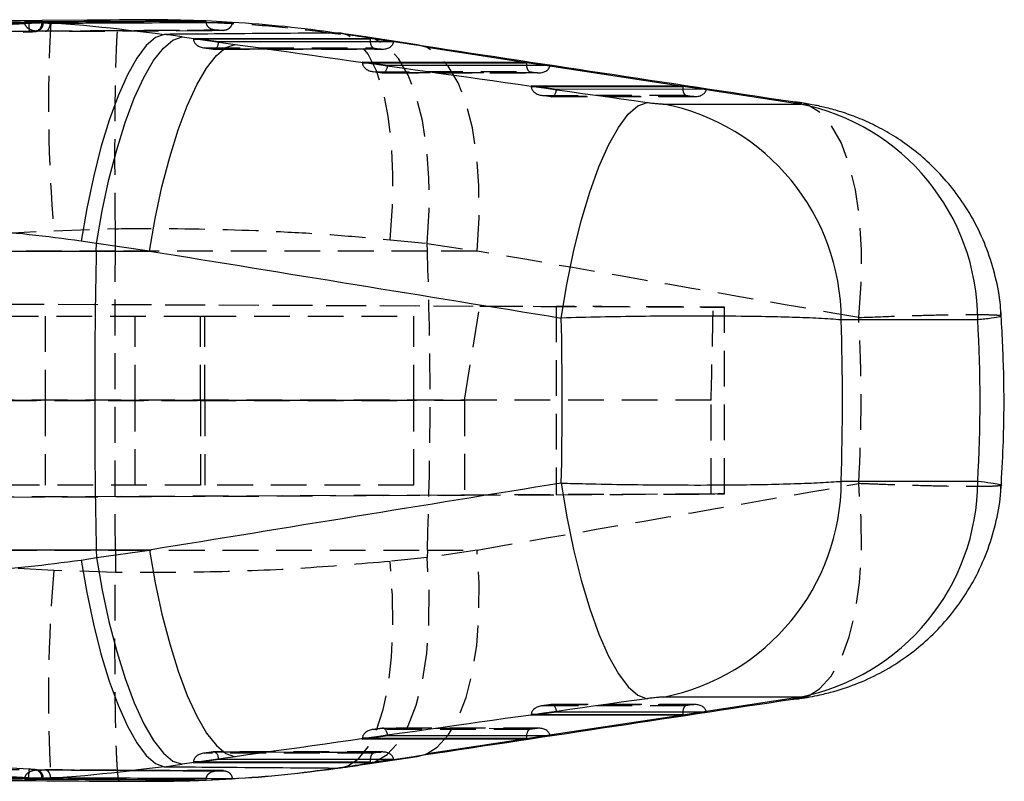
# Model space of a CAD drawing. Extents: x 29 to 409, y 89 to 274.
# Tile 6 of 10: x 245 to 280, y 118 to 145. Entities that reach past the tile are written whole.
import ezdxf

# ---------------------------------------------------------------- set-up
doc = ezdxf.new("R2010")
doc.units = 0
doc.linetypes.add('HIDDEN', pattern=[1.905, 1.27, -0.635])
doc.layers.get('0').update_dxf_attribs({"linetype": 'CONTINUOUS'})

msp = doc.modelspace()

# ---------------------------------------------------------------- linework, layer by layer
at = {"color": 7, "linetype": 'CONTINUOUS'}
for p, q in [((249.1221, 145.005), (242.9858, 144.9556)), ((251.7585, 144.9612), (245.3085, 144.926)), ((251.7616, 144.9612), (251.7585, 144.9612)), ((251.7616, 144.9474), (251.7616, 144.9612)), ((252.6862, 144.9135), (251.7616, 144.9612)), ((251.7643, 144.9096), (251.7616, 144.9474)), ((252.6843, 144.9135), (252.6862, 144.9135)), ((256.5594, 144.5235), (256.3821, 144.5333)), ((250.9069, 144.3975), (252.7898, 144.132)), ((251.3071, 144.3446), (257.5892, 144.3501)), ((252.2098, 144.2181), (251.3071, 144.3446)), ((258.4242, 144.2234), (252.2098, 144.2181)), ((259.0544, 144.132), (257.2802, 144.3996)), ((259.2624, 144.1177), (257.4883, 144.3853)), ((257.5892, 144.3501), (258.4242, 144.2234)), ((263.139, 143.4809), (259.608, 144.0151)), ((257.3078, 143.5031), (263.1398, 143.5081)), ((258.2104, 143.3765), (257.3078, 143.5031)), ((263.1398, 143.5081), (263.9748, 143.3815)), ((263.9748, 143.3815), (258.2104, 143.3765)), ((268.6896, 142.6413), (263.7974, 143.3813)), ((263.3084, 142.6616), (268.6904, 142.6662)), ((264.211, 142.535), (263.3084, 142.6616)), ((269.5254, 142.5396), (264.211, 142.535)), ((268.6904, 142.6662), (269.5254, 142.5396)), ((272.9983, 141.9895), (269.3629, 142.5394)), ((268.0104, 142.014), (272.8557, 142.014)), ((247.8653, 137.0617), (247.3175, 137.1511)), ((235.6107, 136.7962), (247.8594, 136.7962)), ((247.8594, 136.7962), (247.8653, 137.0617)), ((247.8594, 136.7962), (249.7482, 136.7962)), ((249.7482, 136.7962), (247.8653, 137.0617)), ((279.1677, 134.3524), (274.3224, 134.3524)), ((274.3224, 128.6245), (279.1677, 128.6245)), ((247.8594, 126.1807), (235.6107, 126.1807)), ((247.3175, 125.8258), (247.8653, 125.9152)), ((249.7482, 126.1807), (247.8594, 126.1807)), ((247.8594, 126.1807), (247.8653, 125.9152)), ((247.8653, 125.9152), (249.7482, 126.1807)), ((272.8557, 120.9629), (268.0104, 120.9629)), ((269.3629, 120.4375), (272.7792, 120.9543)), ((272.6027, 120.8908), (272.8123, 120.9053)), ((263.3084, 120.3153), (264.211, 120.4419)), ((268.6904, 120.3107), (263.3084, 120.3153)), ((263.7974, 119.5956), (268.6896, 120.3356)), ((264.211, 120.4419), (269.5254, 120.4373)), ((269.5254, 120.4373), (268.6904, 120.3107)), ((257.3078, 119.4738), (258.2104, 119.6004)), ((263.1398, 119.4688), (257.3078, 119.4738)), ((258.2104, 119.6004), (263.9748, 119.5954)), ((259.608, 118.9618), (263.139, 119.496)), ((263.9748, 119.5954), (263.1398, 119.4688)), ((252.7898, 118.8449), (250.9069, 118.5794)), ((251.3071, 118.6322), (252.2098, 118.7588)), ((257.5892, 118.6268), (251.3071, 118.6322)), ((252.2098, 118.7588), (258.4242, 118.7535)), ((257.2802, 118.5773), (259.0544, 118.8449)), ((257.4883, 118.5916), (259.2624, 118.8592)), ((258.4242, 118.7535), (257.5892, 118.6268)), ((245.3085, 118.0509), (251.7585, 118.0157)), ((251.7585, 118.0157), (251.7616, 118.0157)), ((251.7616, 118.0295), (251.768, 118.0673)), ((251.7616, 118.0157), (252.6862, 118.0634)), ((251.7616, 118.0157), (251.7616, 118.0295)), ((252.6862, 118.0634), (252.6843, 118.0634))]:
    msp.add_line(p, q, dxfattribs=at)
at = {"color": 7, "linetype": 'HIDDEN'}
for p, q in [((245.3087, 144.9139), (245.3085, 144.926)), ((245.5596, 144.9153), (245.3087, 144.9139)), ((246.2477, 144.9159), (245.6391, 144.883)), ((245.6702, 144.885), (245.6391, 144.883)), ((245.9309, 144.9141), (245.975, 144.9133)), ((245.9309, 144.8966), (245.9309, 144.9141)), ((245.975, 144.9133), (246.2477, 144.9159)), ((248.6818, 145.001), (246.2477, 144.9159)), ((249.1221, 145.0026), (248.6818, 145.001)), ((252.646, 144.8634), (251.9405, 144.8992)), ((224.3376, 143.4225), (245.4837, 144.576)), ((246.87, 144.6011), (246.0421, 144.5966)), ((246.8901, 144.5989), (252.3733, 144.6257)), ((252.0535, 144.6434), (252.0562, 144.6434)), ((252.3613, 144.6276), (252.0535, 144.6434)), ((252.0562, 144.6434), (252.3637, 144.6276)), ((252.3637, 144.6276), (252.3613, 144.6276)), ((251.585, 144.3057), (251.3088, 144.3054)), ((251.6765, 144.0071), (252.0186, 143.9591)), ((251.7027, 144.004), (257.6983, 144.0091)), ((252.0085, 143.9611), (251.7027, 144.004)), ((257.9812, 143.9662), (252.0085, 143.9611)), ((252.0315, 143.9582), (258.0374, 143.9633)), ((257.6983, 144.0091), (257.9812, 143.9662)), ((257.5856, 143.4642), (257.3094, 143.4639)), ((263.7974, 143.3813), (263.139, 143.4809)), ((257.6771, 143.1655), (258.0192, 143.1175)), ((257.7033, 143.1624), (263.2489, 143.1672)), ((258.0091, 143.1195), (257.7033, 143.1624)), ((263.5318, 143.1243), (258.0091, 143.1195)), ((258.0321, 143.1166), (263.588, 143.1214)), ((263.2489, 143.1672), (263.5318, 143.1243)), ((263.5862, 142.6226), (263.3101, 142.6224)), ((269.3629, 142.5394), (268.6896, 142.6413)), ((263.6777, 142.324), (264.0198, 142.276)), ((263.7039, 142.3209), (268.7995, 142.3253)), ((264.0098, 142.278), (263.7039, 142.3209)), ((269.0823, 142.2824), (264.0098, 142.278)), ((264.0327, 142.2751), (269.1386, 142.2795)), ((268.7995, 142.3253), (269.0823, 142.2824)), ((273.1751, 141.9627), (272.9983, 141.9895)), ((233.043, 136.7962), (246.3531, 137.5176)), ((246.3531, 137.5176), (248.5381, 137.5906)), ((248.5358, 136.7962), (248.5381, 137.5886)), ((248.5381, 137.5906), (248.5381, 137.5886)), ((258.2927, 137.1975), (259.6088, 137.0638)), ((248.5358, 136.7962), (233.043, 136.7962)), ((259.6185, 136.7962), (248.5358, 136.7962)), ((259.6088, 137.0638), (261.383, 136.7962)), ((259.6185, 136.7962), (259.6088, 137.0638)), ((261.383, 136.7962), (259.6185, 136.7962)), ((195.066, 135.1318), (269.7709, 134.8058)), ((195.2111, 135.1318), (261.4776, 134.8426)), ((260.9421, 131.4991), (261.4776, 134.8426)), ((261.4776, 134.8426), (264.196, 134.8307)), ((264.196, 134.8307), (264.196, 128.1462)), ((270.17, 128.1727), (270.17, 134.8042)), ((195.0104, 134.4884), (251.562, 134.4884)), ((246.0405, 134.4884), (246.0405, 131.4884)), ((249.2405, 131.4884), (249.2405, 134.4884)), ((251.562, 131.4884), (251.562, 134.4884)), ((251.562, 134.4884), (259.1403, 134.4884)), ((251.7185, 131.4884), (251.7185, 134.4884)), ((259.1403, 131.4884), (259.1403, 134.4884)), ((194.9358, 131.4884), (251.562, 131.4884)), ((269.7012, 131.5004), (194.9524, 131.4891)), ((195.1015, 131.4891), (260.9421, 131.4991)), ((246.0405, 131.4884), (246.0405, 128.4884)), ((249.2405, 128.4884), (249.2405, 131.4884)), ((251.562, 131.4884), (259.1403, 131.4884)), ((251.562, 131.4884), (251.562, 128.4884)), ((251.7185, 131.4884), (251.7185, 128.4884)), ((259.1403, 128.4884), (259.1403, 131.4884)), ((260.9421, 131.4991), (260.9421, 128.1319)), ((269.7012, 128.1708), (269.7012, 131.5004)), ((251.562, 128.4884), (195.0104, 128.4884)), ((259.1403, 128.4884), (251.562, 128.4884)), ((269.7012, 128.1708), (195.0633, 127.8451)), ((195.2138, 127.8451), (260.9421, 128.1319)), ((260.9421, 128.1319), (264.196, 128.1462)), ((233.043, 126.1807), (248.5358, 126.1807)), ((246.3531, 125.4593), (233.043, 126.1807)), ((248.5358, 126.1807), (259.6185, 126.1807)), ((248.5358, 126.1807), (248.5381, 125.3883)), ((259.6088, 125.9131), (258.2927, 125.7794)), ((261.383, 126.1807), (259.6088, 125.9131)), ((259.6185, 126.1807), (259.6088, 125.9131)), ((259.6185, 126.1807), (261.383, 126.1807)), ((248.5381, 125.3863), (246.3531, 125.4593)), ((248.5381, 125.3883), (248.5381, 125.3863)), ((272.7792, 120.9543), (273.1751, 121.0142)), ((264.0198, 120.7009), (263.6777, 120.6529)), ((263.7039, 120.656), (264.0098, 120.6989)), ((264.0098, 120.6989), (269.0823, 120.6945)), ((269.1386, 120.6974), (264.0327, 120.7018)), ((269.0823, 120.6945), (268.7995, 120.6516)), ((263.3101, 120.3545), (263.5862, 120.3543)), ((268.7995, 120.6516), (263.7039, 120.656)), ((268.6896, 120.3356), (269.3629, 120.4375)), ((258.0192, 119.8594), (257.6771, 119.8114)), ((257.7033, 119.8145), (258.0091, 119.8574)), ((263.2489, 119.8097), (257.7033, 119.8145)), ((258.0091, 119.8574), (263.5318, 119.8526)), ((263.588, 119.8555), (258.0321, 119.8602)), ((263.5318, 119.8526), (263.2489, 119.8097)), ((245.4837, 118.4008), (224.3376, 119.5544)), ((257.3094, 119.513), (257.5856, 119.5127)), ((263.139, 119.496), (263.7974, 119.5956)), ((252.0186, 119.0178), (251.6765, 118.9698)), ((251.7027, 118.9729), (252.0085, 119.0158)), ((257.6983, 118.9678), (251.7027, 118.9729)), ((252.0085, 119.0158), (257.9812, 119.0107)), ((258.0374, 119.0135), (252.0315, 119.0187)), ((257.9812, 119.0107), (257.6983, 118.9678)), ((251.3088, 118.6714), (251.585, 118.6712)), ((252.3733, 118.351), (246.0551, 118.3823)), ((252.0535, 118.3335), (252.3613, 118.3493)), ((252.0562, 118.3335), (252.0535, 118.3335)), ((252.3637, 118.3493), (252.0562, 118.3335)), ((252.3613, 118.3493), (252.3637, 118.3493)), ((245.3085, 118.0509), (245.3087, 118.063)), ((245.3087, 118.063), (245.5722, 118.0616)), ((245.4593, 118.1044), (245.6391, 118.0939)), ((245.6391, 118.0939), (245.6702, 118.0919)), ((245.6391, 118.0939), (246.2477, 118.061)), ((245.9309, 118.0628), (245.9309, 118.0803)), ((245.975, 118.0636), (245.9309, 118.0628)), ((246.2477, 118.061), (245.975, 118.0636)), ((251.9488, 118.0373), (252.873, 118.0788))]:
    msp.add_line(p, q, dxfattribs=at)
at = {"color": 8, "linetype": 'CONTINUOUS'}
for p, q in [((257.588, 144.3108), (251.585, 144.3057)), ((257.4883, 144.3853), (257.2802, 144.3996)), ((259.2624, 144.1177), (259.0544, 144.132)), ((263.1386, 143.4689), (257.5856, 143.4642)), ((268.6892, 142.627), (263.5862, 142.6226)), ((263.5862, 120.3543), (268.6892, 120.3499)), ((257.5856, 119.5127), (263.1386, 119.508)), ((251.585, 118.6712), (257.588, 118.666)), ((257.2802, 118.5773), (257.4883, 118.5916)), ((259.0544, 118.8449), (259.2624, 118.8592)), ((256.3821, 118.4436), (256.559, 118.4533))]:
    msp.add_line(p, q, dxfattribs=at)
at = {"color": 7, "linetype": 'CONTINUOUS', "flags": 128}
for points in [[(250.2714, 144.4869), (249.959, 144.3713), (249.6321, 144.0878), (249.2974, 143.6423), (248.9621, 143.0444), (248.6333, 142.3066), (248.3179, 141.4447), (248.0227, 140.4768), (247.7538, 139.4235), (247.5171, 138.307), (247.3175, 137.1511)], [(247.8653, 137.0617), (248.0671, 138.2188), (248.3079, 139.3362), (248.5825, 140.3904), (248.8852, 141.3589), (249.2096, 142.2212), (249.5486, 142.9589), (249.8952, 143.5565), (250.242, 144.0011), (250.5817, 144.2835), (250.9069, 144.3975)], [(249.7482, 136.7962), (249.95, 137.9533), (250.1908, 139.0708), (250.4654, 140.1249), (250.7681, 141.0934), (251.0924, 141.9557), (251.4315, 142.6934), (251.7781, 143.291), (252.1249, 143.7356), (252.4646, 144.018), (252.7898, 144.132)], [(259.6078, 144.0152), (259.5263, 144.0488), (259.2624, 144.1177)], [(264.377, 134.4182), (264.5724, 135.6124), (264.8091, 136.7712), (265.0819, 137.8685), (265.3847, 138.88), (265.7106, 139.7829), (266.0524, 140.5571), (266.4025, 141.1853), (266.753, 141.6533), (267.0961, 141.9508), (267.424, 142.0711)], [(264.377, 128.5587), (264.5724, 127.3645), (264.8091, 126.2057), (265.0819, 125.1083), (265.3847, 124.0969), (265.7106, 123.1939), (266.0524, 122.4198), (266.4025, 121.7916), (266.753, 121.3236), (267.0961, 121.0261), (267.424, 120.9058)], [(247.8653, 125.9152), (248.0671, 124.7581), (248.3079, 123.6406), (248.5825, 122.5865), (248.8852, 121.618), (249.2096, 120.7557), (249.5486, 120.018), (249.8952, 119.4204), (250.242, 118.9758), (250.5817, 118.6934), (250.9069, 118.5794)], [(249.7482, 126.1807), (249.95, 125.0236), (250.1908, 123.9061), (250.4654, 122.852), (250.7681, 121.8835), (251.0924, 121.0212), (251.4315, 120.2835), (251.7781, 119.6859), (252.1249, 119.2413), (252.4646, 118.9589), (252.7898, 118.8449)], [(247.3175, 125.8258), (247.5171, 124.6699), (247.7538, 123.5534), (248.0227, 122.5001), (248.3179, 121.5322), (248.6333, 120.6703), (248.9621, 119.9325), (249.2974, 119.3346), (249.6321, 118.8891), (249.959, 118.6056), (250.2714, 118.49)], [(259.2624, 118.8592), (259.5263, 118.9281), (259.6083, 118.962)]]:
    msp.add_lwpolyline(points, dxfattribs=at)
at = {"color": 7, "linetype": 'HIDDEN', "flags": 128}
for points in [[(258.2927, 137.1975), (258.3771, 138.3831), (258.3946, 139.5265), (258.3448, 140.6021), (258.2288, 141.586), (258.0493, 142.4562), (257.8103, 143.1933), (257.5169, 143.7808), (257.1759, 144.2056), (256.7948, 144.4583), (256.5594, 144.5235)], [(259.6088, 137.0638), (259.6799, 138.2434), (259.6759, 139.3812), (259.5968, 140.4523), (259.4444, 141.433), (259.222, 142.3015), (258.9347, 143.0387), (258.5886, 143.6283), (258.1915, 144.0574), (257.7522, 144.3164), (257.4883, 144.3853)], [(261.383, 136.7962), (261.454, 137.9758), (261.45, 139.1137), (261.3709, 140.1848), (261.2185, 141.1654), (260.9962, 142.0339), (260.7088, 142.7711), (260.3627, 143.3608), (259.9656, 143.7898), (259.6078, 144.0152)], [(274.9401, 134.4356), (275.031, 135.6521), (275.0423, 136.8313), (274.9735, 137.9457), (274.8263, 138.9694), (274.6042, 139.8785), (274.3122, 140.6521), (273.9572, 141.2721), (273.5474, 141.724), (273.1747, 141.9629)], [(273.1755, 121.0143), (273.5474, 121.2529), (273.9572, 121.7048), (274.3122, 122.3248), (274.6042, 123.0984), (274.8263, 124.0075), (274.9735, 125.0312), (275.0423, 126.1456), (275.031, 127.3247), (274.9401, 128.5413)], [(257.4883, 118.5916), (257.7522, 118.6605), (258.1915, 118.9195), (258.5886, 119.3486), (258.9347, 119.9382), (259.222, 120.6754), (259.4444, 121.5439), (259.5968, 122.5246), (259.6759, 123.5956), (259.6799, 124.7335), (259.6088, 125.9131)], [(259.6083, 118.962), (259.9656, 119.1871), (260.3627, 119.6161), (260.7088, 120.2058), (260.9962, 120.943), (261.2185, 121.8115), (261.3709, 122.7921), (261.45, 123.8632), (261.454, 125.0011), (261.383, 126.1807)], [(256.559, 118.4533), (256.7948, 118.5185), (257.1759, 118.7713), (257.5169, 119.1961), (257.8103, 119.7836), (258.0493, 120.5207), (258.2288, 121.3909), (258.3448, 122.3748), (258.3946, 123.4504), (258.3771, 124.5938), (258.2927, 125.7794)], [(272.8123, 120.9053), (273.0924, 120.9794), (273.1755, 121.0143)]]:
    msp.add_lwpolyline(points, dxfattribs=at)
at = {"color": 7, "linetype": 'HIDDEN'}
for centre, radius, start, end in [((245.6382, 144.8837), 0.293, 276.64916, 2.54019), ((297.2962, 141.9431), 51.135, 176.66718, 184.96485), ((112.1153, 131.4884), 147.5987, 357.939147, 2.060853), ((297.2962, 121.0338), 51.135, 175.03515, 183.33282), ((245.6386, 118.0936), 0.2926, 357.39253, 83.41812)]:
    msp.add_arc(centre, radius, start, end, dxfattribs=at)
at = {"color": 7, "linetype": 'CONTINUOUS'}
for centre, radius, start, end in [((266.4929, 134.3329), 7.8295, 0.14226, 78.8243), ((272.6137, 140.7475), 1.3386, 65.22486, 90.4724), ((271.3382, 134.3329), 7.8295, 0.14224, 78.82446), ((488.9496, 131.4884), 241.1486, 178.738793, 181.261207), ((266.4929, 128.644), 7.8295, 281.1757, 359.85774), ((271.3382, 128.644), 7.8295, 281.17554, 359.85776)]:
    msp.add_arc(centre, radius, start, end, dxfattribs=at)
for centre, major_axis, ratio, start_param, end_param in [((235.4401, 142.9438), (58.6983, -7.3447), 0.0588124, 1.3115166, 1.3227225), ((250.3452, 144.3174), (17.3034, -2.1651), 0.0588124, 1.1657917, 1.2217858), ((308.7331, 139.5319), (377.0683, -52.6835), 0.0084585, 4.5646572, 4.6037971), ((257.7359, 144.3107), (0.0228, 0.3043), 0.4834922, 1.6066724, 1.9003836), ((257.4584, 144.3528), (-0.0004, 0.3074), 0.425672, 4.5747782, 4.7027383), ((266.6592, 139.5319), (348.7135, -52.672), 0.0096794, 1.5552135, 1.5940682), ((263.2865, 143.4688), (0.0228, 0.3043), 0.4834922, 1.6066724, 1.9003836), ((268.8371, 142.6269), (0.0228, 0.3043), 0.4834922, 1.6066724, 1.9003836), ((307.7302, 131.4884), (377.1997, -60.77), 0.0105456, 4.5597592, 4.5988991), ((238.0571, 131.4884), (0, 60.9), 0.4326825, 4.6642624, 4.7605155), ((238.0571, 131.4884), (0, 60.9), 0.596149, 4.6653453, 4.7594327), ((201.2381, 131.4884), (78.0159, 0), 0.7806098, 6.2361416, 6.330229), ((307.7302, 131.4884), (377.1997, 60.77), 0.0105456, 1.6842862, 1.7234261), ((308.7331, 123.445), (377.0683, 52.6835), 0.0084585, 1.6793882, 1.7185281), ((266.6592, 123.445), (348.7135, 52.672), 0.0096794, 4.6891171, 4.7279718), ((268.8371, 120.35), (-0.0228, 0.3043), 0.4834922, 1.2412091, 1.5349203), ((263.2865, 119.5081), (-0.0228, 0.3043), 0.4834922, 1.2412091, 1.5349203), ((235.4401, 120.0331), (58.6983, 7.3447), 0.0588124, 4.9604628, 4.9716687), ((250.3452, 118.6595), (17.3034, 2.1651), 0.0588124, 5.0613995, 5.1173936), ((257.7359, 118.6662), (-0.0228, 0.3043), 0.4834922, 1.2412091, 1.5349203), ((257.4584, 118.6241), (0.0004, 0.3074), 0.425672, 4.7220396, 4.8499998)]:
    msp.add_ellipse(centre, major_axis=major_axis, ratio=ratio, start_param=start_param, end_param=end_param, dxfattribs=at)
at = {"color": 7, "linetype": 'HIDDEN'}
for centre, major_axis, ratio, start_param, end_param in [((251.4403, 144.3477), (-0.0042, 0.3074), 0.4331281, 1.5746397, 1.7025999), ((251.7403, 144.3056), (0.4315, -0.0299), 0.7022311, 3.2404679, 4.6738817), ((252.0461, 144.2627), (0.0211, 0.3043), 0.5487215, 3.0419411, 4.603315), ((257.7359, 144.3107), (0.0228, 0.3043), 0.4834922, 1.9003836, 3.0400862), ((258.0188, 144.2678), (0.4069, -0.0305), 0.744592, 4.6757366, 6.2371106), ((257.4409, 143.5061), (-0.0042, 0.3074), 0.4331281, 1.5746397, 1.7025999), ((257.7409, 143.4641), (0.4315, -0.0299), 0.7022311, 3.2404679, 4.6738817), ((263.0089, 143.5109), (-0.0004, 0.3074), 0.425672, 4.5747782, 4.7027383), ((258.0467, 143.4212), (0.0211, 0.3043), 0.5487215, 3.0419411, 4.603315), ((263.2865, 143.4688), (0.0228, 0.3043), 0.4834922, 1.9003836, 3.0400862), ((263.5694, 143.4259), (0.4069, -0.0305), 0.744592, 4.6757366, 6.2371106), ((263.4415, 142.6646), (-0.0042, 0.3074), 0.4331281, 1.5746397, 1.7025999), ((263.7415, 142.6225), (0.4315, -0.0299), 0.7022311, 3.2404679, 4.6738817), ((264.0474, 142.5796), (0.0211, 0.3043), 0.5487215, 3.0419411, 4.603315), ((268.5595, 142.669), (-0.0004, 0.3074), 0.425672, 4.5747782, 4.7027383), ((268.8371, 142.6269), (0.0228, 0.3043), 0.4834922, 1.9003836, 3.0400862), ((269.12, 142.584), (0.4069, -0.0305), 0.744592, 4.6757366, 6.2371106), ((265.6563, 131.4884), (348.9477, -60.7386), 0.0126959, 1.546398, 1.5852528), ((260.0193, 134.8485), (10.1507, -0.0443), 0.0000455, 6.0018296, 7.4299164), ((260.0193, 174.2614), (0.062, 145.1578), 0.0699275, 4.4134001, 4.4371439), ((201.2381, 131.4884), (73.7885, 0), 0.8253323, 6.2347736, 6.331597), ((265.6563, 131.4884), (348.9477, 60.7386), 0.0126959, 4.6979326, 4.7367873), ((260.0193, 128.1284), (10.1507, 0.0443), 0.0000455, 5.1364543, 6.5882847), ((264.0474, 120.3973), (-0.0211, 0.3043), 0.5487215, 4.8214629, 6.3828369), ((269.12, 120.3929), (0.4069, 0.0305), 0.744592, 0.0460747, 1.6074487), ((263.4415, 120.3123), (0.0042, 0.3074), 0.4331281, 1.4389928, 1.5669529), ((263.7415, 120.3544), (0.4315, 0.0299), 0.7022311, 1.6093036, 3.0427174), ((268.5595, 120.3079), (0.0004, 0.3074), 0.425672, 4.7220396, 4.8499998), ((268.8371, 120.35), (-0.0228, 0.3043), 0.4834922, 0.1015065, 1.2412091), ((257.7409, 119.5128), (0.4315, 0.0299), 0.7022311, 1.6093036, 3.0427174), ((258.0467, 119.5557), (-0.0211, 0.3043), 0.5487215, 4.8214629, 6.3828369), ((263.2865, 119.5081), (-0.0228, 0.3043), 0.4834922, 0.1015065, 1.2412091), ((263.5694, 119.551), (0.4069, 0.0305), 0.744592, 0.0460747, 1.6074487), ((257.4409, 119.4708), (0.0042, 0.3074), 0.4331281, 1.4389928, 1.5669529), ((263.0089, 119.466), (0.0004, 0.3074), 0.425672, 4.7220396, 4.8499998), ((251.7403, 118.6713), (0.4315, 0.0299), 0.7022311, 1.6093036, 3.0427174), ((252.0461, 118.7142), (-0.0211, 0.3043), 0.5487215, 4.8214629, 6.3828369), ((257.7359, 118.6662), (-0.0228, 0.3043), 0.4834922, 0.1015065, 1.2412091), ((258.0188, 118.7091), (0.4069, 0.0305), 0.744592, 0.0460747, 1.6074487), ((251.4403, 118.6292), (0.0042, 0.3074), 0.4331281, 1.4389928, 1.5669529)]:
    msp.add_ellipse(centre, major_axis=major_axis, ratio=ratio, start_param=start_param, end_param=end_param, dxfattribs=at)
for points, knots in [([(245.459, 144.8725), (245.2687, 144.8622), (244.2679, 144.8078), (240.0913, 144.5808), (236.105, 144.3628), (232.9293, 144.1892)], [0, 0, 0, 0, 0.0455618, 0.2396169, 1, 1, 1, 1]), ([(240.3008, 144.8556), (241.2391, 144.866), (243.1158, 144.8868), (244.9925, 144.905), (245.9309, 144.9141)], [0, 0, 0, 0, 0.5000001, 1, 1, 1, 1]), ([(240.3008, 144.8366), (241.2298, 144.8472), (243.1065, 144.8685), (244.9832, 144.8872), (245.9309, 144.8966)], [0, 0, 0, 0, 0.4950389, 1, 1, 1, 1]), ([(245.3087, 144.9139), (245.3122, 144.8879), (245.3192, 144.8362), (245.3676, 144.7585), (245.4607, 144.6773), (245.5916, 144.6254), (245.6923, 144.6119), (245.7357, 144.6107), (245.7368, 144.6106)], [0, 0, 0, 0, 0.1263961, 0.2518015, 0.4516834, 0.7645781, 0.9942351, 1, 1, 1, 1]), ([(245.6391, 144.883), (245.6287, 144.8824), (245.5708, 144.8788), (245.5094, 144.8753), (245.459, 144.8725)], [0, 0, 0, 0, 0.1796376, 1, 1, 1, 1]), ([(245.459, 144.8725), (245.4613, 144.8347), (245.4658, 144.7566), (245.4732, 144.6573), (245.4798, 144.5874), (245.4824, 144.5798), (245.4837, 144.576)], [0, 0, 0, 0, 0.2383395, 0.4922257, 0.7461144, 1, 1, 1, 1]), ([(245.4835, 144.576), (245.4846, 144.576), (245.5137, 144.5776), (245.571, 144.581), (245.6444, 144.5861), (245.6853, 144.5896), (245.712, 144.5928), (245.7399, 144.5975), (245.7849, 144.6097), (245.8461, 144.6395), (245.914, 144.6986), (245.9685, 144.7878), (245.9756, 144.8592), (245.9791, 144.8947)], [0, 0, 0, 0, 0.0044939, 0.1183558, 0.2303235, 0.3501775, 0.3989588, 0.4365319, 0.495409, 0.588934, 0.7117664, 0.8566435, 1, 1, 1, 1]), ([(245.9309, 144.8966), (245.9502, 144.8966), (245.9891, 144.8965), (245.9748, 144.8947), (245.9068, 144.8918), (245.799, 144.8884), (245.7092, 144.886), (245.6702, 144.885)], [0, 0, 0, 0, 0.2093328, 0.4203312, 0.6297957, 0.8393017, 1, 1, 1, 1]), ([(245.975, 144.9133), (245.9758, 144.9132), (245.979, 144.9129), (245.9759, 144.9122), (245.9736, 144.9117)], [0, 0, 0, 0, 0.2372151, 1, 1, 1, 1]), ([(246.0421, 144.5966), (246.0426, 144.5966), (246.0644, 144.5947), (246.1069, 144.6055), (246.1593, 144.6568), (246.1958, 144.7268), (246.2187, 144.8014), (246.2238, 144.8568), (246.2262, 144.8838)], [0, 0, 0, 0, 0.006563, 0.2747146, 0.5243493, 0.6932317, 0.8508429, 1, 1, 1, 1]), ([(248.5381, 137.5906), (248.5337, 138.037), (248.5248, 138.9426), (248.5213, 140.2317), (248.5253, 141.4384), (248.5371, 142.5051), (248.5563, 143.4212), (248.5819, 144.1443), (248.6137, 144.6671), (248.6463, 144.9329), (248.6699, 144.9973), (248.6805, 145.0005), (248.6818, 145.001)], [0, 0, 0, 0, 0.1123646, 0.227988, 0.3403525, 0.4559755, 0.5683426, 0.6839681, 0.7963391, 0.9119687, 0.9885181, 1, 1, 1, 1]), ([(252.0562, 144.6434), (252.0208, 144.6486), (251.95, 144.6591), (251.8578, 144.7187), (251.7929, 144.8028), (251.7669, 144.872), (251.7644, 144.9079), (251.7643, 144.9096)], [0, 0, 0, 0, 0.25112692, 0.50240455, 0.74942286, 0.98807358, 1, 1, 1, 1]), ([(252.6862, 144.9135), (252.6823, 144.8862), (252.6738, 144.8257), (252.6264, 144.7413), (252.5516, 144.6725), (252.4598, 144.6308), (252.3947, 144.6287), (252.3637, 144.6276)], [0, 0, 0, 0, 0.1704789, 0.3784448, 0.5887144, 0.80417, 1, 1, 1, 1]), ([(256.536, 144.4797), (256.0009, 144.5502), (254.8541, 144.7014), (253.5482, 144.8198), (252.7791, 144.857), (252.646, 144.8634)], [0, 0, 0, 0, 0.4197636, 0.8995452, 1, 1, 1, 1]), ([(245.6721, 144.5927), (244.7249, 144.5833), (242.849, 144.5646), (240.9733, 144.5433), (240.0448, 144.5327)], [0, 0, 0, 0, 0.5049856, 1, 1, 1, 1]), ([(245.4837, 144.576), (245.5072, 144.5774), (245.5537, 144.58), (245.6156, 144.5842), (245.6628, 144.5878), (245.6899, 144.5907), (245.6957, 144.5926), (245.68, 144.5926), (245.6721, 144.5927)], [0, 0, 0, 0, 0.16974678, 0.33507835, 0.50056003, 0.66617274, 0.83315148, 1, 1, 1, 1]), ([(245.7368, 144.6106), (245.824, 144.6111), (246.2598, 144.6136), (248.0902, 144.6239), (250.1086, 144.6342), (251.7783, 144.6421), (252.0535, 144.6434)], [0, 0, 0, 0, 0.0413972, 0.2069861, 0.8693412, 1, 1, 1, 1]), ([(246.0421, 144.5966), (245.9726, 144.6), (245.8708, 144.6048), (245.7691, 144.6092), (245.7368, 144.6106)], [0, 0, 0, 0, 0.68290212, 1, 1, 1, 1]), ([(252.3613, 144.6276), (252.2742, 144.6272), (251.8383, 144.6253), (250.0079, 144.617), (248.2646, 144.6082), (246.87, 144.6011)], [0, 0, 0, 0, 0.04761909, 0.23809531, 1, 1, 1, 1]), ([(248.5381, 137.5886), (249.1047, 137.5921), (251.0294, 137.6039), (253.6444, 137.5349), (256.3218, 137.3788), (257.6357, 137.2579), (258.2927, 137.1975)], [0, 0, 0, 0, 0.1705795, 0.5794506, 0.7897242, 1, 1, 1, 1]), ([(248.5358, 126.1807), (248.532, 127.9432), (248.5243, 131.4816), (248.532, 135.0202), (248.5358, 136.7962)], [0, 0, 0, 0, 0.4980936, 1, 1, 1, 1]), ([(274.9401, 134.4356), (275.4602, 134.4554), (276.4129, 134.4916), (277.6013, 134.5247), (278.6324, 134.5441), (279.3946, 134.5451), (279.8418, 134.528), (280.0219, 134.5093), (279.99, 134.4922), (279.9836, 134.4887)], [0, 0, 0, 0, 0.1783439, 0.3266107, 0.4793616, 0.6721794, 0.8153908, 0.9626295, 1, 1, 1, 1]), ([(279.997, 128.4875), (279.9997, 128.4865), (280.0371, 128.4715), (279.8788, 128.4517), (279.4807, 128.4334), (278.7863, 128.4323), (277.9294, 128.4448), (276.8824, 128.4716), (275.8638, 128.5051), (275.1851, 128.5317), (274.9401, 128.5413)], [0, 0, 0, 0, 0.0108314, 0.155624, 0.3276935, 0.4755127, 0.6233312, 0.7701949, 0.917059, 1, 1, 1, 1]), ([(258.2927, 125.7794), (257.2294, 125.6872), (255.0831, 125.5011), (251.7898, 125.3813), (249.5914, 125.386), (248.5381, 125.3883)], [0, 0, 0, 0, 0.3383406, 0.6829898, 1, 1, 1, 1]), ([(248.6818, 117.9759), (248.6805, 117.9764), (248.6699, 117.9796), (248.6467, 118.0429), (248.6141, 118.3058), (248.5825, 118.8208), (248.5565, 119.5476), (248.5374, 120.453), (248.5254, 121.5274), (248.5213, 122.7215), (248.5247, 124.0213), (248.5336, 124.927), (248.5381, 125.3863)], [0, 0, 0, 0, 0.0114819, 0.0880313, 0.2004023, 0.3160319, 0.428399, 0.5440245, 0.656389, 0.7720121, 0.8843767, 1, 1, 1, 1]), ([(232.9293, 118.7877), (233.0863, 118.7791), (234.0538, 118.7261), (237.6428, 118.5298), (241.6624, 118.3106), (244.8716, 118.1363), (245.4593, 118.1044)], [0, 0, 0, 0, 0.03759987, 0.23165065, 0.85929422, 1, 1, 1, 1]), ([(240.0448, 118.4441), (240.9733, 118.4336), (242.849, 118.4123), (244.7249, 118.3936), (245.6721, 118.3842)], [0, 0, 0, 0, 0.4950144, 1, 1, 1, 1]), ([(245.7368, 118.3663), (245.7357, 118.3662), (245.6923, 118.365), (245.5916, 118.3515), (245.4607, 118.2996), (245.3676, 118.2184), (245.3192, 118.1407), (245.3122, 118.089), (245.3087, 118.063)], [0, 0, 0, 0, 0.0057649, 0.2354219, 0.5483166, 0.7481985, 0.8736039, 1, 1, 1, 1]), ([(245.4592, 118.1044), (245.4614, 118.1422), (245.4659, 118.2202), (245.4732, 118.3196), (245.4799, 118.3895), (245.4825, 118.3971), (245.4838, 118.4008)], [0, 0, 0, 0, 0.2383387, 0.4922257, 0.7461134, 1, 1, 1, 1]), ([(245.9746, 118.0812), (245.9745, 118.1087), (245.9744, 118.1672), (245.9363, 118.2442), (245.8865, 118.3043), (245.834, 118.3432), (245.7862, 118.3661), (245.7479, 118.3775), (245.7227, 118.3824), (245.705, 118.385), (245.6783, 118.3879), (245.6321, 118.3917), (245.5569, 118.3968), (245.5067, 118.3996), (245.4837, 118.4009)], [0, 0, 0, 0, 0.1100874, 0.2348068, 0.3379393, 0.4252467, 0.4973833, 0.5530353, 0.5881738, 0.6169699, 0.6641752, 0.798165, 0.9074326, 1, 1, 1, 1]), ([(245.6721, 118.3842), (245.6803, 118.3843), (245.6961, 118.3844), (245.6893, 118.3863), (245.6616, 118.3892), (245.6139, 118.3929), (245.5523, 118.397), (245.5065, 118.3996), (245.4837, 118.4008)], [0, 0, 0, 0, 0.17376131, 0.33922238, 0.50455676, 0.66983001, 0.83509806, 1, 1, 1, 1]), ([(245.7368, 118.3663), (245.7691, 118.3677), (245.8708, 118.3721), (245.9726, 118.3769), (246.0421, 118.3803)], [0, 0, 0, 0, 0.31709788, 1, 1, 1, 1]), ([(252.0535, 118.3335), (251.9663, 118.3339), (251.5304, 118.336), (249.7, 118.3448), (247.6816, 118.3552), (246.0119, 118.3647), (245.7368, 118.3663)], [0, 0, 0, 0, 0.0413973, 0.2069859, 0.8693413, 1, 1, 1, 1]), ([(246.0421, 118.3803), (246.0426, 118.3803), (246.0644, 118.3822), (246.1069, 118.3714), (246.1593, 118.3201), (246.1958, 118.2501), (246.2187, 118.1755), (246.2238, 118.1201), (246.2262, 118.0931)], [0, 0, 0, 0, 0.006563, 0.2747146, 0.5243493, 0.6932317, 0.8508429, 1, 1, 1, 1]), ([(246.0421, 118.3803), (246.1292, 118.3798), (246.565, 118.3774), (248.3954, 118.3677), (250.4147, 118.3579), (252.0853, 118.3505), (252.3613, 118.3493)], [0, 0, 0, 0, 0.04138, 0.2069001, 0.8689804, 1, 1, 1, 1]), ([(251.768, 118.0673), (251.7703, 118.0877), (251.7764, 118.1413), (251.8226, 118.2185), (251.897, 118.2876), (251.98, 118.3252), (252.0351, 118.3312), (252.0562, 118.3335)], [0, 0, 0, 0, 0.142238, 0.3732188, 0.6078171, 0.850231, 1, 1, 1, 1]), ([(252.3637, 118.3493), (252.3991, 118.3477), (252.47, 118.3445), (252.5664, 118.2947), (252.6398, 118.2181), (252.6778, 118.1354), (252.684, 118.0822), (252.6862, 118.0634)], [0, 0, 0, 0, 0.22342596, 0.44695999, 0.66748653, 0.88225509, 1, 1, 1, 1]), ([(245.9309, 118.0803), (244.9832, 118.0897), (243.1065, 118.1084), (241.2298, 118.1297), (240.3008, 118.1403)], [0, 0, 0, 0, 0.5049611, 1, 1, 1, 1]), ([(245.9309, 118.0628), (244.9925, 118.0719), (243.1158, 118.0901), (241.2391, 118.1109), (240.3008, 118.1213)], [0, 0, 0, 0, 0.4999998, 1, 1, 1, 1]), ([(245.6702, 118.0919), (245.7078, 118.0909), (245.7963, 118.0886), (245.9023, 118.0852), (245.9716, 118.0825), (245.9733, 118.0816), (245.9741, 118.0812)], [0, 0, 0, 0, 0.2128437, 0.5012198, 0.7894393, 1, 1, 1, 1]), ([(245.974, 118.0651), (245.9762, 118.0647), (245.9794, 118.064), (245.9761, 118.0637), (245.975, 118.0636)], [0, 0, 0, 0, 0.6735279, 1, 1, 1, 1])]:
    msp.add_open_spline(points, degree=3, knots=knots, dxfattribs=at)
at = {"color": 8, "linetype": 'CONTINUOUS'}
for points, knots in [([(242.9867, 144.897), (243.7149, 144.9191), (246.1821, 144.994), (248.5808, 144.6966), (250.2714, 144.4869)], [0, 0, 0, 0, 0.29516278, 1, 1, 1, 1]), ([(251.7616, 144.9474), (250.6855, 144.9422), (248.6181, 144.9324), (246.5508, 144.9208), (245.5596, 144.9153)], [0, 0, 0, 0, 0.5205388, 1, 1, 1, 1]), ([(279.9836, 134.4887), (279.9803, 134.4796), (279.9723, 134.4577), (279.7008, 134.4117), (279.3405, 134.3716), (279.1677, 134.3524)], [0, 0, 0, 0, 0.2723598, 0.6509177, 1, 1, 1, 1]), ([(279.1677, 128.6245), (279.3315, 128.6064), (279.6591, 128.5701), (279.9509, 128.5233), (279.9814, 128.4996), (279.997, 128.4875)], [0, 0, 0, 0, 0.3282755, 0.6565521, 1, 1, 1, 1]), ([(250.2714, 118.49), (248.6063, 118.2832), (246.2032, 117.9847), (243.7311, 118.0594), (242.9719, 118.0823)], [0, 0, 0, 0, 0.6929213, 1, 1, 1, 1]), ([(245.5722, 118.0616), (246.5592, 118.056), (248.6223, 118.0445), (250.6855, 118.0347), (251.7616, 118.0295)], [0, 0, 0, 0, 0.4784027, 1, 1, 1, 1])]:
    msp.add_open_spline(points, degree=3, knots=knots, dxfattribs=at)
at = {"color": 7, "linetype": 'CONTINUOUS'}
for points, knots in [([(245.3085, 144.926), (245.5031, 144.9182), (245.8091, 144.9061), (246.1149, 144.8897), (246.2262, 144.8838)], [0, 0, 0, 0, 0.6358357, 1, 1, 1, 1]), ([(246.2262, 144.8838), (246.3001, 144.8842), (246.7227, 144.8863), (248.5402, 144.8954), (250.619, 144.9049), (252.3492, 144.9121), (252.6843, 144.9135)], [0, 0, 0, 0, 0.0342979, 0.1962986, 0.8443018, 1, 1, 1, 1]), ([(251.7585, 144.9612), (251.1564, 144.9818), (250.2817, 145.0118), (249.3976, 145.0048), (249.1221, 145.0026)], [0, 0, 0, 0, 0.6883888, 1, 1, 1, 1]), ([(256.3821, 144.5333), (255.7805, 144.6151), (254.5728, 144.7793), (253.3153, 144.8686), (252.6843, 144.9135)], [0, 0, 0, 0, 0.4981629, 1, 1, 1, 1]), ([(256.3821, 144.5333), (254.9356, 144.5229), (252.8931, 144.5083), (250.8636, 144.4917), (250.2714, 144.4869)], [0, 0, 0, 0, 0.7082245, 1, 1, 1, 1]), ([(257.4883, 144.3853), (257.4116, 144.3968), (257.1049, 144.443), (256.7933, 144.489), (256.5596, 144.5235)], [0, 0, 0, 0, 0.250081, 1, 1, 1, 1]), ([(267.424, 142.0711), (267.4792, 142.0636), (267.5908, 142.0486), (267.7365, 142.0327), (267.8646, 142.0209), (267.954, 142.0149), (267.9957, 142.0142), (268.0104, 142.014)], [0, 0, 0, 0, 0.2399807, 0.4853526, 0.6288364, 0.8685913, 1, 1, 1, 1]), ([(272.8557, 142.014), (272.8659, 142.0142), (272.898, 142.0147), (272.9137, 142.0212), (272.8815, 142.0341), (272.8089, 142.0511), (272.7163, 142.0684), (272.6336, 142.0813), (272.6027, 142.0861)], [0, 0, 0, 0, 0.0976185, 0.3055978, 0.5135152, 0.6526367, 0.8701302, 1, 1, 1, 1]), ([(279.9897, 134.489), (279.9863, 134.6132), (279.9734, 135.0861), (279.8116, 135.8848), (279.5188, 136.8541), (279.1148, 137.7483), (278.6279, 138.5591), (278.074, 139.2797), (277.4719, 139.9073), (276.8392, 140.4423), (276.1925, 140.8871), (275.55, 141.2456), (274.9291, 141.5245), (274.3473, 141.732), (273.8244, 141.8786), (273.3342, 141.985), (273.0129, 142.0428), (272.8274, 142.069), (272.8123, 142.0711)], [0, 0, 0, 0, 0.0327779, 0.1247672, 0.213732, 0.2997883, 0.3829525, 0.4628483, 0.5391639, 0.6120746, 0.6811796, 0.7460202, 0.8060595, 0.8607399, 0.9092375, 0.9501506, 0.9959556, 1, 1, 1, 1]), ([(247.3175, 137.1511), (246.0926, 137.3103), (243.6173, 137.632), (241.0685, 137.515), (239.7809, 137.4559)], [0, 0, 0, 0, 0.4948358, 1, 1, 1, 1]), ([(274.3224, 134.3524), (274.0719, 134.3702), (273.5921, 134.4045), (272.609, 134.4421), (271.4375, 134.4707), (270.0927, 134.486), (268.63, 134.4874), (267.2012, 134.4764), (265.7641, 134.4542), (264.8394, 134.4302), (264.377, 134.4182)], [0, 0, 0, 0, 0.1317458, 0.2523322, 0.3729182, 0.5164041, 0.6390112, 0.7616189, 0.8808093, 1, 1, 1, 1]), ([(279.9979, 128.3613), (280.026, 128.8652), (280.1031, 130.2436), (280.1176, 132.3318), (280.0348, 133.9111), (279.9979, 134.6155)], [0, 0, 0, 0, 0.2419203, 0.6618359, 1, 1, 1, 1]), ([(264.377, 128.5587), (264.6643, 128.5509), (265.4336, 128.5303), (266.7224, 128.5067), (268.3375, 128.49), (269.8797, 128.4895), (271.2781, 128.5042), (272.416, 128.5287), (273.3876, 128.5641), (273.9906, 128.5981), (274.2632, 128.6198), (274.3224, 128.6245)], [0, 0, 0, 0, 0.07445716, 0.19936268, 0.32426901, 0.48349002, 0.60408535, 0.72468104, 0.84554842, 0.96641665, 1, 1, 1, 1]), ([(272.8113, 120.9054), (272.822, 120.907), (273.0786, 120.9438), (273.4855, 121.0191), (274.1917, 121.1927), (274.9507, 121.4511), (275.8165, 121.8611), (276.6147, 122.3635), (277.3497, 122.9537), (278.015, 123.6243), (278.6235, 124.4059), (279.1429, 125.2779), (279.558, 126.2227), (279.8411, 127.2225), (279.9861, 127.9858), (279.9931, 128.411), (279.9943, 128.4876)], [0, 0, 0, 0, 0.0028653, 0.0691963, 0.1152328, 0.196613, 0.2807302, 0.3676164, 0.4449502, 0.5290918, 0.6163829, 0.70572, 0.7963499, 0.887808, 0.9797944, 1, 1, 1, 1]), ([(239.7809, 125.521), (241.0424, 125.4624), (243.591, 125.3439), (246.067, 125.6641), (247.3175, 125.8258)], [0, 0, 0, 0, 0.494965, 1, 1, 1, 1]), ([(268.0104, 120.9629), (268.007, 120.9629), (267.9785, 120.9628), (267.9029, 120.9591), (267.7753, 120.9481), (267.6299, 120.9326), (267.5145, 120.9184), (267.441, 120.9082), (267.424, 120.9058)], [0, 0, 0, 0, 0.0335122, 0.2737677, 0.5139591, 0.6736848, 0.9246547, 1, 1, 1, 1]), ([(272.6027, 120.8908), (272.6172, 120.893), (272.6831, 120.9031), (272.786, 120.921), (272.8652, 120.9385), (272.9058, 120.952), (272.9107, 120.9611), (272.8732, 120.9623), (272.8557, 120.9629)], [0, 0, 0, 0, 0.06045896, 0.27324763, 0.48613848, 0.60992325, 0.81691732, 1, 1, 1, 1]), ([(256.5596, 118.4534), (256.6377, 118.4649), (256.95, 118.5108), (257.2576, 118.557), (257.4883, 118.5916)], [0, 0, 0, 0, 0.2499445, 1, 1, 1, 1]), ([(250.2714, 118.49), (250.8636, 118.4852), (252.8931, 118.4686), (254.9356, 118.454), (256.3821, 118.4436)], [0, 0, 0, 0, 0.2917755, 1, 1, 1, 1]), ([(252.6843, 118.0634), (253.3107, 118.1079), (254.5682, 118.1971), (255.776, 118.3613), (256.3821, 118.4436)], [0, 0, 0, 0, 0.4981484, 1, 1, 1, 1]), ([(252.873, 118.0788), (252.8871, 118.0794), (253.531, 118.108), (254.7687, 118.2205), (255.9656, 118.3779), (256.5554, 118.4555)], [0, 0, 0, 0, 0.0112344, 0.5127472, 1, 1, 1, 1]), ([(242.971, 118.0185), (243.0092, 118.0182), (245.0463, 118), (247.1052, 117.9867), (249.1255, 117.9736)], [0, 0, 0, 0, 0.0187396, 1, 1, 1, 1]), ([(246.2262, 118.0931), (246.0376, 118.0833), (245.7317, 118.0673), (245.4257, 118.0554), (245.3085, 118.0509)], [0, 0, 0, 0, 0.6168953, 1, 1, 1, 1]), ([(252.6843, 118.0634), (252.6116, 118.0637), (252.1902, 118.0655), (250.3738, 118.0731), (248.2938, 118.0826), (246.5626, 118.0914), (246.2262, 118.0931)], [0, 0, 0, 0, 0.0337677, 0.1957685, 0.8437715, 1, 1, 1, 1]), ([(249.1255, 117.9789), (249.7861, 117.9764), (250.6687, 117.973), (251.5395, 118.0072), (251.7585, 118.0157)], [0, 0, 0, 0, 0.7484781, 1, 1, 1, 1])]:
    msp.add_open_spline(points, degree=3, knots=knots, dxfattribs=at)

doc.saveas('drawing.dxf')
